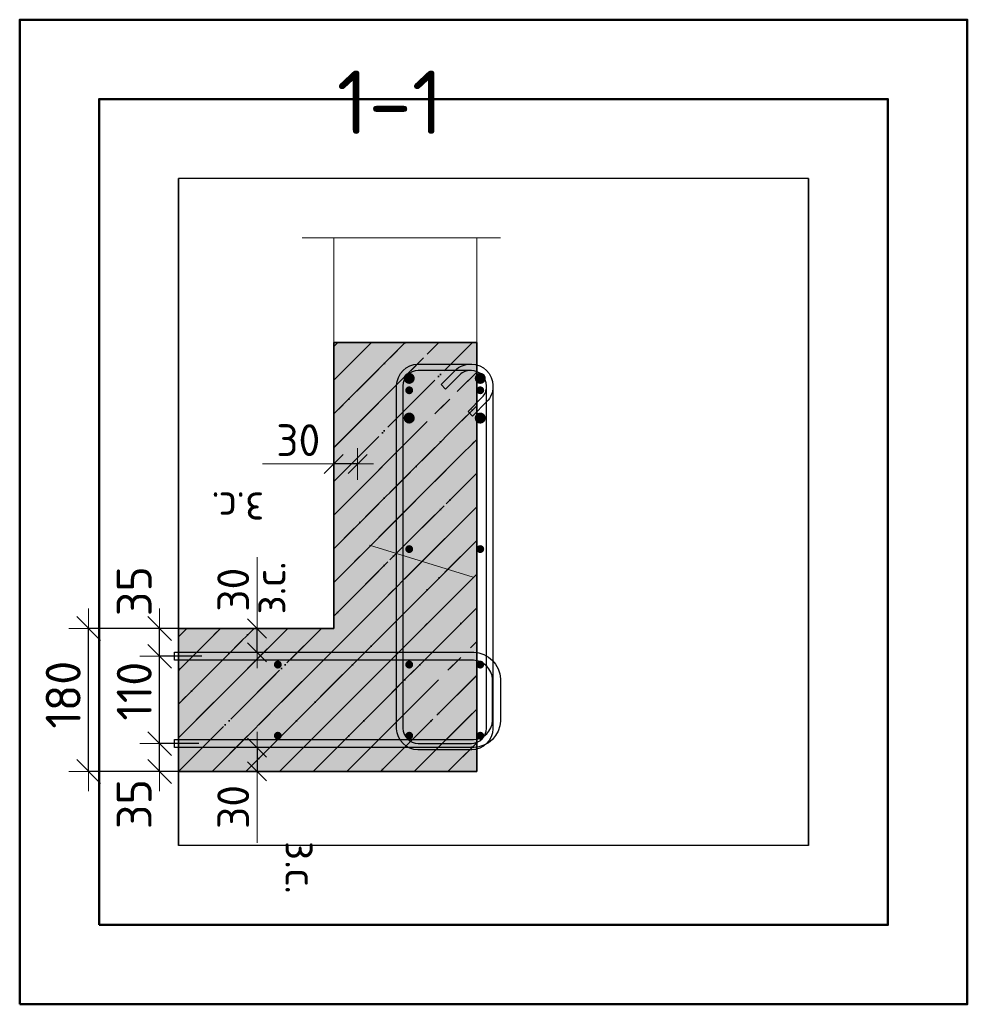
# Model space of a CAD drawing. Header units: millimetres. Extents: x 2792 to 69837, y -2757 to 29968.
# Tile 64 of 77: x 43985 to 45179, y 21575 to 22815. Entities that reach past the tile are written whole.
import ezdxf

# ---------------------------------------------------------------- set-up
doc = ezdxf.new("R2010")
doc.units = ezdxf.units.MM
doc.header["$PDMODE"] = 65
doc.linetypes.add('______11', pattern=[100, 80, -10, 0, -10])
doc.linetypes.add('______5', pattern=[220, 160, -20, 20, -20])
for name, color, linetype, lineweight in [('Standard', 7, 'Continuous', 25), ('Арм.стержн. Арматура края', 96, 'Continuous', 35), ('Арм.стержн. вертикальными 1', 22, 'Continuous', 35), ('Арм.стержн. Доп. арматура', 180, 'Continuous', 35), ('Арм.стержн. Хомут', 240, 'Continuous', 35), ('Размерная линия_ общее', 7, 'Continuous', 13), ('Размерная линия_ общее_1', 7, 'Continuous', 13)]:
    doc.layers.add(name, color=color, linetype=linetype, lineweight=lineweight)
doc.styles.add('ISOCPEUR', font='ISOCPEUR')
doc.dimstyles.new('DIMSTYLE_3', dxfattribs={"dimtxt": 44, "dimasz": 50, "dimexe": 0, "dimexo": 0, "dimgap": 22, "dimtad": 2, "dimdec": 0, "dimrnd": 5, "dimzin": 12, "dimdsep": 46, "dimtxsty": 'ISOCPEUR', "dimblk1": 'ALL_ML_STRICH', "dimblk2": 'ALL_ML_STRICH', "dimsah": 1, "dimcen": 0, "dimclrd": 7, "dimclre": 256, "dimclrt": 7, "dimadec": 0, "dimazin": 0, "dimtfac": 1, "dimtdec": 0, "dimtix": 1, "dimtmove": 2, "dimatfit": 3, "dimfxl": 0, "dimtzin": 0, "dimlwd": 0, "dimlwe": -3, "dimarcsym": 0})
doc.dimstyles.new('DIMSTYLE_7', dxfattribs={"dimtxt": 40, "dimasz": 40, "dimexe": 0, "dimexo": 0.001, "dimgap": 20, "dimtad": 2, "dimdec": 0, "dimrnd": 5, "dimzin": 12, "dimdsep": 46, "dimtxsty": 'ISOCPEUR', "dimblk1": 'ALL_ML_STRICH', "dimblk2": 'ALL_ML_STRICH', "dimsah": 1, "dimcen": 0, "dimse1": 1, "dimse2": 1, "dimclrd": 7, "dimclre": 256, "dimclrt": 7, "dimadec": 0, "dimazin": 0, "dimtfac": 1, "dimtdec": 0, "dimtix": 1, "dimtmove": 2, "dimatfit": 3, "dimfxl": 0, "dimtvp": 1.2, "dimtzin": 0, "dimlwd": 0, "dimlwe": -3, "dimarcsym": 0})
doc.dimstyles.new('DIMSTYLE_8', dxfattribs={"dimtxt": 44, "dimasz": 50, "dimexe": 0, "dimexo": 0, "dimgap": 22, "dimtad": 2, "dimdec": 0, "dimrnd": 5, "dimzin": 12, "dimdsep": 46, "dimtxsty": 'ISOCPEUR', "dimblk1": 'ALL_ML_STRICH', "dimblk2": 'ALL_ML_STRICH', "dimsah": 1, "dimcen": 0, "dimclrd": 7, "dimclre": 256, "dimclrt": 7, "dimadec": 0, "dimazin": 0, "dimtfac": 1, "dimtdec": 0, "dimtix": 1, "dimtmove": 2, "dimatfit": 3, "dimfxl": 0, "dimtvp": 1.2, "dimtzin": 0, "dimlwd": 0, "dimlwe": -3, "dimarcsym": 0})
pattern_1 = [(45, (0, 0), (-42.42641, 42.42641), [80, -10, 0, -10]), (45, (-21.213, 21.213), (-42.42641, 42.42641), [160, -20, 20, -20])]

# ---------------------------------------------------------------- blocks, each defined once
blk = doc.blocks.new('ALL_ML_STRICH')
at = {"color": 0, "linetype": 'ByBlock', "lineweight": -2}
for p, q in [((0, -0.5), (0, 0.5)), ((-0.3, -0.3), (0.3, 0.3)), ((-1, 0), (0.5, 0))]:
    blk.add_line(p, q, dxfattribs=at)
blk = doc.blocks.new('*D29')
at = {"layer": 'DEFPOINTS', "color": 7, "linetype": 'Continuous', "lineweight": 13, "transparency": 33554687}
for p in [(44230.3, 21903.6), (44161.1, 21868.6), (44248.2, 21868.6)]:
    blk.add_point(p, dxfattribs=at)
at = {"layer": 'Размерная линия_ общее', "color": 253, "linetype": 'Continuous', "lineweight": -2, "true_color": 0xa0a0a0, "transparency": 33554687}
for p, q in [((44210.3, 21903.6), (44161.1, 21903.6)), ((44228.2, 21868.6), (44161.1, 21868.6))]:
    blk.add_line(p, q, dxfattribs=at)
at = {"layer": 'Размерная линия_ общее', "color": 7, "linetype": 'Continuous', "lineweight": -2, "transparency": 33554687}
blk.add_line((44161.1, 21868.6), (44161.1, 21903.6), dxfattribs=at)
at = {"layer": 'Размерная линия_ общее', "color": 7, "linetype": 'Continuous', "lineweight": 13, "transparency": 33554687, "xscale": 50, "yscale": 50, "zscale": 50}
for p, rotation in [((44161.1, 21903.6), 90), ((44161.1, 21868.6), 270)]:
    blk.add_blockref('ALL_ML_STRICH', p, dxfattribs=dict(at, rotation=rotation))
at = {"layer": 'Размерная линия_ общее', "color": 7, "linetype": 'Continuous', "lineweight": 13, "transparency": 33554687, "insert": (44129, 21827.5), "char_height": 44, "width": 88, "attachment_point": 5, "rotation": 90, "style": 'ISOCPEUR'}
blk.add_mtext('\\A1;{35}', dxfattribs=at)
blk = doc.blocks.new('*D30')
at = {"layer": 'DEFPOINTS', "color": 7, "linetype": 'Continuous', "lineweight": 13, "transparency": 33554687}
for p in [(44234.4, 22013.6), (44161.1, 21903.6), (44230.3, 21903.6)]:
    blk.add_point(p, dxfattribs=at)
at = {"layer": 'Размерная линия_ общее', "color": 253, "linetype": 'Continuous', "lineweight": -2, "true_color": 0xa0a0a0, "transparency": 33554687}
for p, q in [((44214.4, 22013.6), (44161.1, 22013.6)), ((44210.3, 21903.6), (44161.1, 21903.6))]:
    blk.add_line(p, q, dxfattribs=at)
at = {"layer": 'Размерная линия_ общее', "color": 7, "linetype": 'Continuous', "lineweight": -2, "transparency": 33554687}
blk.add_line((44161.1, 21903.6), (44161.1, 22013.6), dxfattribs=at)
at = {"layer": 'Размерная линия_ общее', "color": 7, "linetype": 'Continuous', "lineweight": 13, "transparency": 33554687, "xscale": 50, "yscale": 50, "zscale": 50}
for p, rotation in [((44161.1, 22013.6), 90), ((44161.1, 21903.6), 270)]:
    blk.add_blockref('ALL_ML_STRICH', p, dxfattribs=dict(at, rotation=rotation))
at = {"layer": 'Размерная линия_ общее', "color": 7, "linetype": 'Continuous', "lineweight": 13, "transparency": 33554687, "insert": (44129.1, 21969.6), "char_height": 44, "width": 132, "attachment_point": 5, "rotation": 90, "style": 'ISOCPEUR'}
blk.add_mtext('\\A1;{110}', dxfattribs=at)
blk = doc.blocks.new('*D31')
at = {"layer": 'DEFPOINTS', "color": 7, "linetype": 'Continuous', "lineweight": 13, "transparency": 33554687}
for p in [(44240.3, 22048.6), (44161.1, 22013.6), (44234.4, 22013.6)]:
    blk.add_point(p, dxfattribs=at)
at = {"layer": 'Размерная линия_ общее', "color": 253, "linetype": 'Continuous', "lineweight": -2, "true_color": 0xa0a0a0, "transparency": 33554687}
for p, q in [((44220.3, 22048.6), (44161.1, 22048.6)), ((44214.4, 22013.6), (44161.1, 22013.6))]:
    blk.add_line(p, q, dxfattribs=at)
at = {"layer": 'Размерная линия_ общее', "color": 7, "linetype": 'Continuous', "lineweight": -2, "transparency": 33554687}
blk.add_line((44161.1, 22013.6), (44161.1, 22048.6), dxfattribs=at)
at = {"layer": 'Размерная линия_ общее', "color": 7, "linetype": 'Continuous', "lineweight": 13, "transparency": 33554687, "xscale": 50, "yscale": 50, "zscale": 50}
for p, rotation in [((44161.1, 22048.6), 90), ((44161.1, 22013.6), 270)]:
    blk.add_blockref('ALL_ML_STRICH', p, dxfattribs=dict(at, rotation=rotation))
at = {"layer": 'Размерная линия_ общее', "color": 7, "linetype": 'Continuous', "lineweight": 13, "transparency": 33554687, "insert": (44129.1, 22095.6), "char_height": 44, "width": 88, "attachment_point": 5, "rotation": 90, "style": 'ISOCPEUR'}
blk.add_mtext('\\A1;{35}', dxfattribs=at)
blk = doc.blocks.new('*D32')
at = {"layer": 'DEFPOINTS', "color": 7, "linetype": 'Continuous', "lineweight": 13, "transparency": 33554687}
for p in [(44234.7, 22048.6), (44071.6, 21868.6), (44228.2, 21868.6)]:
    blk.add_point(p, dxfattribs=at)
at = {"layer": 'Размерная линия_ общее', "color": 253, "linetype": 'Continuous', "lineweight": -2, "true_color": 0xa0a0a0, "transparency": 33554687}
for p, q in [((44214.7, 22048.6), (44071.6, 22048.6)), ((44208.2, 21868.6), (44071.6, 21868.6))]:
    blk.add_line(p, q, dxfattribs=at)
at = {"layer": 'Размерная линия_ общее', "color": 7, "linetype": 'Continuous', "lineweight": -2, "transparency": 33554687}
blk.add_line((44071.6, 21868.6), (44071.6, 22048.6), dxfattribs=at)
at = {"layer": 'Размерная линия_ общее', "color": 7, "linetype": 'Continuous', "lineweight": 13, "transparency": 33554687, "xscale": 50, "yscale": 50, "zscale": 50}
for p, rotation in [((44071.6, 22048.6), 90), ((44071.6, 21868.6), 270)]:
    blk.add_blockref('ALL_ML_STRICH', p, dxfattribs=dict(at, rotation=rotation))
at = {"layer": 'Размерная линия_ общее', "color": 7, "linetype": 'Continuous', "lineweight": 13, "transparency": 33554687, "insert": (44039.6, 21965.2), "char_height": 44, "width": 132, "attachment_point": 5, "rotation": 90, "style": 'ISOCPEUR'}
blk.add_mtext('\\A1;{180}', dxfattribs=at)
blk = doc.blocks.new('*D36')
at = {"layer": 'DEFPOINTS', "color": 7, "linetype": 'Continuous', "lineweight": 13, "transparency": 33554687}
for p in [(44275.1, 22048.6), (44275.1, 22018.6), (44283.8, 22018.6)]:
    blk.add_point(p, dxfattribs=at)
at = {"layer": 'Размерная линия_ общее_1', "color": 7, "linetype": 'Continuous', "lineweight": -2, "transparency": 33554687}
blk.add_line((44283.8, 22018.6), (44283.8, 22048.6), dxfattribs=at)
at = {"layer": 'Размерная линия_ общее_1', "color": 7, "linetype": 'Continuous', "lineweight": 13, "transparency": 33554687, "xscale": 40, "yscale": 40, "zscale": 40}
for p, rotation in [((44283.8, 22048.6), 90), ((44283.8, 22018.6), 270)]:
    blk.add_blockref('ALL_ML_STRICH', p, dxfattribs=dict(at, rotation=rotation))
at = {"layer": 'Размерная линия_ общее_1', "color": 7, "linetype": 'Continuous', "lineweight": 13, "transparency": 33554687, "insert": (44279.6, 22066.2), "char_height": 40, "width": 2, "attachment_point": 1, "rotation": 90, "line_spacing_factor": 0.60241, "style": 'ISOCPEUR'}
blk.add_mtext('з.с.', dxfattribs=at)
at = {"layer": 'Размерная линия_ общее_1', "color": 7, "linetype": 'Continuous', "lineweight": 13, "transparency": 33554687, "insert": (44253.8, 22097.4), "char_height": 40, "width": 80, "attachment_point": 5, "rotation": 90, "style": 'ISOCPEUR'}
blk.add_mtext('\\A1;{30}', dxfattribs=at)
blk = doc.blocks.new('*D37')
at = {"layer": 'DEFPOINTS', "color": 7, "linetype": 'Continuous', "lineweight": 13, "transparency": 33554687}
for p in [(44275.1, 21898.6), (44283.8, 21898.6), (44275.1, 21868.6)]:
    blk.add_point(p, dxfattribs=at)
at = {"layer": 'Размерная линия_ общее_1', "color": 7, "linetype": 'Continuous', "lineweight": -2, "transparency": 33554687}
blk.add_line((44283.8, 21898.6), (44283.8, 21868.6), dxfattribs=at)
at = {"layer": 'Размерная линия_ общее_1', "color": 7, "linetype": 'Continuous', "lineweight": 13, "transparency": 33554687, "xscale": 40, "yscale": 40, "zscale": 40}
for p, rotation in [((44283.8, 21898.6), 90), ((44283.8, 21868.6), 270)]:
    blk.add_blockref('ALL_ML_STRICH', p, dxfattribs=dict(at, rotation=rotation))
at = {"layer": 'Размерная линия_ общее_1', "color": 7, "linetype": 'Continuous', "lineweight": 13, "transparency": 33554687, "insert": (44253.8, 21823.8), "char_height": 40, "width": 80, "attachment_point": 5, "rotation": 90, "style": 'ISOCPEUR'}
blk.add_mtext('\\A1;{30}', dxfattribs=at)
at = {"layer": 'Размерная линия_ общее_1', "color": 7, "linetype": 'Continuous', "lineweight": 13, "transparency": 33554687, "insert": (44359.6, 21781), "char_height": 40, "width": 2, "attachment_point": 1, "rotation": 270, "line_spacing_factor": 0.60241, "style": 'ISOCPEUR'}
blk.add_mtext('з.с.', dxfattribs=at)
blk = doc.blocks.new('*D38')
at = {"layer": 'DEFPOINTS', "color": 7, "linetype": 'Continuous', "lineweight": 13, "transparency": 33554687}
for p in [(44380.5, 22264.6), (44410.5, 22264.6), (44410.5, 22255.8)]:
    blk.add_point(p, dxfattribs=at)
at = {"layer": 'Размерная линия_ общее_1', "color": 7, "linetype": 'Continuous', "lineweight": -2, "transparency": 33554687}
blk.add_line((44410.5, 22255.8), (44380.5, 22255.8), dxfattribs=at)
at = {"layer": 'Размерная линия_ общее_1', "color": 7, "linetype": 'Continuous', "lineweight": 13, "transparency": 33554687, "xscale": 40, "yscale": 40, "zscale": 40}
for p, rotation in [((44380.5, 22255.8), 180), ((44410.5, 22255.8), 360)]:
    blk.add_blockref('ALL_ML_STRICH', p, dxfattribs=dict(at, rotation=rotation))
at = {"layer": 'Размерная линия_ общее_1', "color": 7, "linetype": 'Continuous', "lineweight": 13, "transparency": 33554687, "insert": (44335.7, 22285.8), "char_height": 40, "width": 80, "attachment_point": 5, "style": 'ISOCPEUR'}
blk.add_mtext('\\A1;{30}', dxfattribs=at)
at = {"layer": 'Размерная линия_ общее_1', "color": 7, "linetype": 'Continuous', "lineweight": 13, "transparency": 33554687, "insert": (44292.9, 22180.1), "char_height": 40, "width": 2, "attachment_point": 1, "rotation": 180, "line_spacing_factor": 0.60241, "style": 'ISOCPEUR'}
blk.add_mtext('з.с.', dxfattribs=at)

msp = doc.modelspace()

# ---------------------------------------------------------------- hatches: boundary and pattern name
at = {"layer": 'Standard', "linetype": 'Continuous', "lineweight": 35, "transparency": 33554687}
h = msp.add_hatch(dxfattribs=at)
h.set_pattern_fill('__________539', scale=20, style=0, pattern_type=2)
h.set_pattern_definition(pattern_1)
h.paths.add_polyline_path([(44560.5, 22408.6), (44380.5, 22408.6), (44380.5, 22048.6), (44560.5, 22048.6)], flags=0)
at = {"layer": 'Standard', "linetype": 'Continuous', "lineweight": 35, "true_color": 0xc7c7c7, "transparency": 33554687}
for points in [[(44560.5, 22408.6), (44380.5, 22408.6), (44380.5, 22048.6), (44560.5, 22048.6)], [(44560.5, 21868.6), (44560.5, 22048.6), (44184.8, 22048.6), (44184.8, 21868.6)]]:
    msp.add_hatch(color=9, dxfattribs=at).paths.add_polyline_path(points)
at = {"layer": 'Standard', "linetype": 'Continuous', "lineweight": 35, "transparency": 33554687}
h = msp.add_hatch(dxfattribs=at)
h.set_pattern_fill('__________539', scale=20, style=0, pattern_type=2)
h.set_pattern_definition(pattern_1)
h.paths.add_polyline_path([(44560.5, 21868.6), (44560.5, 22048.6), (44184.8, 22048.6), (44184.8, 21868.6)], flags=0)
at = {"layer": 'Арм.стержн. вертикальными 1', "linetype": 'Continuous', "lineweight": 50, "transparency": 33554687}
for points in [[(44480.5, 22348.6), (44480.1, 22350.5), (44479, 22352.2), (44477.4, 22353.2), (44475.5, 22353.6), (44473.6, 22353.2), (44472, 22352.2), (44470.9, 22350.5), (44470.5, 22348.6), (44470.9, 22346.7), (44472, 22345.1), (44473.6, 22344), (44475.5, 22343.6), (44477.4, 22344), (44479, 22345.1), (44480.1, 22346.7)], [(44570, 22348.6), (44569.6, 22350.5), (44568.6, 22352.2), (44566.9, 22353.2), (44565, 22353.6), (44563.1, 22353.2), (44561.5, 22352.2), (44560.4, 22350.5), (44560, 22348.6), (44560.4, 22346.7), (44561.5, 22345.1), (44563.1, 22344), (44565, 22343.6), (44566.9, 22344), (44568.6, 22345.1), (44569.6, 22346.7)], [(44480.5, 22148.6), (44480.1, 22150.5), (44479, 22152.2), (44477.4, 22153.2), (44475.5, 22153.6), (44473.6, 22153.2), (44472, 22152.2), (44470.9, 22150.5), (44470.5, 22148.6), (44470.9, 22146.7), (44472, 22145.1), (44473.6, 22144), (44475.5, 22143.6), (44477.4, 22144), (44479, 22145.1), (44480.1, 22146.7)], [(44570, 22148.6), (44569.6, 22150.5), (44568.6, 22152.2), (44566.9, 22153.2), (44565, 22153.6), (44563.1, 22153.2), (44561.5, 22152.2), (44560.4, 22150.5), (44560, 22148.6), (44560.4, 22146.7), (44561.5, 22145.1), (44563.1, 22144), (44565, 22143.6), (44566.9, 22144), (44568.6, 22145.1), (44569.6, 22146.7)], [(44315, 22003.1), (44314.6, 22005), (44313.5, 22006.7), (44311.9, 22007.8), (44310, 22008.1), (44308.1, 22007.8), (44306.5, 22006.7), (44305.4, 22005), (44305, 22003.1), (44305.4, 22001.2), (44306.5, 21999.6), (44308.1, 21998.5), (44310, 21998.1), (44311.9, 21998.5), (44313.5, 21999.6), (44314.6, 22001.2)], [(44480.5, 22003.1), (44480.1, 22005), (44479, 22006.7), (44477.4, 22007.8), (44475.5, 22008.1), (44473.6, 22007.8), (44472, 22006.7), (44470.9, 22005), (44470.5, 22003.1), (44470.9, 22001.2), (44472, 21999.6), (44473.6, 21998.5), (44475.5, 21998.1), (44477.4, 21998.5), (44479, 21999.6), (44480.1, 22001.2)], [(44570, 22003.1), (44569.6, 22005), (44568.6, 22006.7), (44566.9, 22007.8), (44565, 22008.1), (44563.1, 22007.8), (44561.5, 22006.7), (44560.4, 22005), (44560, 22003.1), (44560.4, 22001.2), (44561.5, 21999.6), (44563.1, 21998.5), (44565, 21998.1), (44566.9, 21998.5), (44568.6, 21999.6), (44569.6, 22001.2)], [(44315, 21913.6), (44314.6, 21915.5), (44313.5, 21917.1), (44311.9, 21918.2), (44310, 21918.6), (44308.1, 21918.2), (44306.5, 21917.1), (44305.4, 21915.5), (44305, 21913.6), (44305.4, 21911.7), (44306.5, 21910.1), (44308.1, 21909), (44310, 21908.6), (44311.9, 21909), (44313.5, 21910.1), (44314.6, 21911.7)], [(44480.5, 21913.6), (44480.1, 21915.5), (44479, 21917.1), (44477.4, 21918.2), (44475.5, 21918.6), (44473.6, 21918.2), (44472, 21917.1), (44470.9, 21915.5), (44470.5, 21913.6), (44470.9, 21911.7), (44472, 21910.1), (44473.6, 21909), (44475.5, 21908.6), (44477.4, 21909), (44479, 21910.1), (44480.1, 21911.7)], [(44570, 21913.6), (44569.6, 21915.5), (44568.6, 21917.1), (44566.9, 21918.2), (44565, 21918.6), (44563.1, 21918.2), (44561.5, 21917.1), (44560.4, 21915.5), (44560, 21913.6), (44560.4, 21911.7), (44561.5, 21910.1), (44563.1, 21909), (44565, 21908.6), (44566.9, 21909), (44568.6, 21910.1), (44569.6, 21911.7)]]:
    msp.add_hatch(color=4, dxfattribs=at).paths.add_polyline_path(points)
at = {"layer": 'Арм.стержн. Доп. арматура', "linetype": 'Continuous', "lineweight": 50, "transparency": 33554687}
for points in [[(44482.5, 22363.6), (44482, 22366.3), (44480.4, 22368.6), (44478.2, 22370.1), (44475.5, 22370.6), (44472.8, 22370.1), (44470.5, 22368.6), (44469, 22366.3), (44468.5, 22363.6), (44469, 22360.9), (44470.5, 22358.7), (44472.8, 22357.2), (44475.5, 22356.6), (44478.2, 22357.2), (44480.4, 22358.7), (44482, 22360.9)], [(44572, 22363.6), (44571.5, 22366.3), (44570, 22368.6), (44567.7, 22370.1), (44565, 22370.6), (44562.3, 22370.1), (44560.1, 22368.6), (44558.6, 22366.3), (44558, 22363.6), (44558.6, 22360.9), (44560.1, 22358.7), (44562.3, 22357.2), (44565, 22356.6), (44567.7, 22357.2), (44570, 22358.7), (44571.5, 22360.9)], [(44482.5, 22313.6), (44482, 22316.3), (44480.4, 22318.6), (44478.2, 22320.1), (44475.5, 22320.6), (44472.8, 22320.1), (44470.5, 22318.6), (44469, 22316.3), (44468.5, 22313.6), (44469, 22310.9), (44470.5, 22308.7), (44472.8, 22307.2), (44475.5, 22306.6), (44478.2, 22307.2), (44480.4, 22308.7), (44482, 22310.9)], [(44572, 22313.6), (44571.5, 22316.3), (44570, 22318.6), (44567.7, 22320.1), (44565, 22320.6), (44562.3, 22320.1), (44560.1, 22318.6), (44558.6, 22316.3), (44558, 22313.6), (44558.6, 22310.9), (44560.1, 22308.7), (44562.3, 22307.2), (44565, 22306.6), (44567.7, 22307.2), (44570, 22308.7), (44571.5, 22310.9)]]:
    msp.add_hatch(color=7, dxfattribs=at).paths.add_polyline_path(points)

# ---------------------------------------------------------------- linework, layer by layer
at = {"layer": 'Standard', "color": 52, "linetype": 'Continuous', "lineweight": 13, "transparency": 33554687}
for p, q in [((44978.5, 22615.3), (44184.8, 22615.3)), ((44978.5, 22615.3), (44184.8, 22615.3)), ((44184.8, 22615.3), (44184.8, 21775.3)), ((44184.8, 21775.3), (44184.8, 22615.3)), ((44978.5, 22615.3), (44978.5, 21775.3)), ((44978.5, 21775.3), (44978.5, 22615.3)), ((44978.5, 21775.3), (44184.8, 21775.3)), ((44978.5, 21775.3), (44184.8, 21775.3))]:
    msp.add_line(p, q, dxfattribs=at)
at = {"layer": 'Standard', "color": 52, "linetype": 'Continuous', "lineweight": -3, "transparency": 33554687}
for p, q in [((44978.5, 22615.3), (44184.8, 22615.3)), ((44978.5, 22615.3), (44184.8, 22615.3)), ((44184.8, 22615.3), (44184.8, 21775.3)), ((44184.8, 21775.3), (44184.8, 22615.3)), ((44978.5, 22615.3), (44978.5, 21775.3)), ((44978.5, 21775.3), (44978.5, 22615.3)), ((44978.5, 21775.3), (44184.8, 21775.3)), ((44978.5, 21775.3), (44184.8, 21775.3))]:
    msp.add_line(p, q, dxfattribs=at)
at = {"layer": 'Standard', "color": 7, "linetype": 'Continuous', "lineweight": 13, "transparency": 33554687}
for p, q in [((44340.5, 22540.4), (44590.5, 22540.4)), ((44380.5, 22255.8), (44290.5, 22255.8)), ((44425.5, 22153.6), (44556, 22113.4)), ((44283.8, 22048.6), (44283.8, 22138.6)), ((44283.8, 21868.6), (44283.8, 21778.6))]:
    msp.add_line(p, q, dxfattribs=at)
at = {"layer": 'Standard', "color": 7, "linetype": 'Continuous', "lineweight": 35, "transparency": 33554687}
for p, q in [((44380.5, 22408.6), (44380.5, 22048.6)), ((44560.5, 22408.6), (44380.5, 22408.6)), ((44380.5, 22408.6), (44380.5, 22048.6)), ((44560.5, 22408.6), (44380.5, 22408.6)), ((44560.5, 22048.6), (44560.5, 22408.6)), ((44560.5, 22048.6), (44560.5, 22408.6)), ((44380.5, 22048.6), (44184.8, 22048.6)), ((44380.5, 22048.6), (44184.8, 22048.6)), ((44560.5, 21868.6), (44560.5, 22048.6)), ((44560.5, 21868.6), (44560.5, 22048.6)), ((44184.8, 21868.6), (44560.5, 21868.6)), ((44184.8, 21868.6), (44560.5, 21868.6))]:
    msp.add_line(p, q, dxfattribs=at)
at = {"layer": 'Standard', "color": 253, "linetype": '______11', "lineweight": 35, "true_color": 0xababab, "transparency": 33554687}
for p, q in [((44380.5, 22233.9), (44555.2, 22408.6)), ((44380.5, 22318.8), (44470.4, 22408.6)), ((44380.5, 22403.6), (44385.5, 22408.6)), ((44380.5, 22149.1), (44560.5, 22329.1)), ((44380.5, 22064.2), (44560.5, 22244.2)), ((44449.8, 22048.6), (44560.5, 22159.4)), ((44534.6, 22048.6), (44560.5, 22074.5)), ((44184.8, 22038.2), (44195.2, 22048.6)), ((44184.8, 21953.4), (44280.1, 22048.6)), ((44184.9, 21868.6), (44364.9, 22048.6)), ((44269.8, 21868.6), (44449.8, 22048.6)), ((44354.6, 21868.6), (44534.6, 22048.6)), ((44439.5, 21868.6), (44560.5, 21989.6)), ((44524.3, 21868.6), (44560.5, 21904.8))]:
    msp.add_line(p, q, dxfattribs=at)
at = {"layer": 'Standard', "color": 253, "linetype": '______5', "lineweight": 35, "true_color": 0xababab, "transparency": 33554687}
for p, q in [((44380.5, 22276.3), (44512.8, 22408.6)), ((44380.5, 22361.2), (44427.9, 22408.6)), ((44380.5, 22191.5), (44560.5, 22371.5)), ((44380.5, 22106.6), (44560.5, 22286.6)), ((44407.3, 22048.6), (44560.5, 22201.8)), ((44492.2, 22048.6), (44560.5, 22116.9)), ((44184.8, 21995.8), (44237.6, 22048.6)), ((44184.8, 21910.9), (44322.5, 22048.6)), ((44227.3, 21868.6), (44407.3, 22048.6)), ((44312.2, 21868.6), (44492.2, 22048.6)), ((44397.1, 21868.6), (44560.5, 22032.1)), ((44481.9, 21868.6), (44560.5, 21947.2))]:
    msp.add_line(p, q, dxfattribs=at)
at = {"layer": 'Standard', "color": 7, "linetype": 'Continuous', "lineweight": 25, "transparency": 33554687}
msp.add_line((44184.8, 21818.6), (44184.8, 22098.6), dxfattribs=at)
msp.add_line((44184.8, 21818.6), (44184.8, 22098.6), dxfattribs=at)
at = {"layer": 'Standard', "color": 7, "linetype": 'Continuous', "lineweight": 50, "transparency": 33554687}
for points in [[(43984.8, 21575.3), (45178.5, 21575.3), (45178.5, 22815.3), (43984.8, 22815.3), (43984.8, 21575.3)], [(44084.8, 21675.3), (45078.5, 21675.3), (45078.5, 22715.3), (44084.8, 22715.3), (44084.8, 21675.3)]]:
    msp.add_lwpolyline(points, dxfattribs=at)
at = {"layer": 'Standard', "color": 7, "linetype": 'Continuous', "lineweight": 13, "transparency": 33554687}
msp.add_lwpolyline([(44380.5, 22408.6), (44560.5, 22408.6), (44560.5, 22540.4), (44380.5, 22540.4), (44380.5, 22408.6)], close=True, dxfattribs=at)
at = {"layer": 'Арм.стержн. Арматура края', "color": 4, "linetype": 'Continuous', "lineweight": 25, "transparency": 33554687}
msp.add_lwpolyline([(44179.8, 21908.6), (44556.5, 21908.6), (44561, 21909.3), (44565.6, 21910.8), (44569.7, 21913.1), (44573.2, 21916), (44576, 21919.4), (44578.4, 21923.6), (44579.9, 21928.1), (44580.5, 21932.7), (44580.5, 21984.6), (44579.9, 21989.1), (44578.4, 21993.7), (44576, 21997.9), (44573.2, 22001.3), (44569.7, 22004.1), (44565.6, 22006.5), (44561, 22008), (44556.5, 22008.6), (44179.8, 22008.6), (44179.8, 22018.6), (44557.1, 22018.6), (44563.3, 22017.8), (44569.6, 22015.7), (44575.4, 22012.4), (44580.3, 22008.4), (44584.3, 22003.6), (44587.6, 21997.7), (44589.6, 21991.4), (44590.5, 21985.3), (44590.5, 21932), (44589.6, 21925.9), (44587.6, 21919.5), (44584.3, 21913.7), (44580.3, 21908.9), (44575.4, 21904.8), (44569.6, 21901.6), (44563.3, 21899.5), (44557.1, 21898.6), (44179.8, 21898.6), (44179.8, 21908.6)], dxfattribs=at)
at = {"layer": 'Арм.стержн. Хомут', "color": 40, "linetype": 'Continuous', "lineweight": 25, "transparency": 33554687}
msp.add_lwpolyline([(44549.6, 22321.9), (44567.4, 22339.8), (44568.7, 22341.2), (44569.8, 22342.7), (44570.7, 22344.3), (44571.5, 22346), (44572.1, 22347.7), (44572.6, 22349.5), (44572.9, 22351.4), (44573, 22353.2), (44573, 22354.4), (44572.5, 22358), (44571.3, 22361.7), (44569.4, 22365), (44567.2, 22367.8), (44564.4, 22370), (44561.1, 22371.9), (44557.4, 22373.1), (44553.8, 22373.6), (44486.7, 22373.6), (44483.1, 22373.1), (44479.4, 22371.9), (44476.1, 22370), (44473.4, 22367.8), (44471.1, 22365), (44469.2, 22361.7), (44468, 22358), (44467.5, 22354.4), (44467.5, 21922.8), (44468, 21919.2), (44469.2, 21915.6), (44471.1, 21912.2), (44473.4, 21909.5), (44476.1, 21907.2), (44479.4, 21905.3), (44483.1, 21904.1), (44486.7, 21903.6), (44553.8, 21903.6), (44557.4, 21904.1), (44561.1, 21905.3), (44564.4, 21907.2), (44567.2, 21909.5), (44569.4, 21912.2), (44571.3, 21915.6), (44572.5, 21919.2), (44573, 21922.8), (44573, 22354.4), (44572.5, 22358), (44571.3, 22361.7), (44569.4, 22365), (44567.2, 22367.8), (44564.4, 22370), (44561.1, 22371.9), (44557.4, 22373.1), (44553.8, 22373.6), (44552.6, 22373.6), (44550.8, 22373.5), (44548.9, 22373.2), (44547.1, 22372.7), (44545.4, 22372.1), (44543.7, 22371.3), (44542.1, 22370.4), (44540.6, 22369.3), (44539.2, 22368), (44521.3, 22350.2), (44515.6, 22355.8), (44533.7, 22373.9), (44535.6, 22375.6), (44537.7, 22377.1), (44540, 22378.4), (44542.3, 22379.5), (44544.7, 22380.4), (44547.3, 22381), (44549.8, 22381.5), (44552.4, 22381.6), (44554.4, 22381.6), (44559.2, 22380.9), (44564.3, 22379.3), (44569, 22376.7), (44572.8, 22373.4), (44576.1, 22369.6), (44578.7, 22364.9), (44580.3, 22359.8), (44581, 22355), (44581, 21922.3), (44580.3, 21917.4), (44578.7, 21912.3), (44576.1, 21907.6), (44572.8, 21903.8), (44569, 21900.6), (44564.3, 21898), (44559.2, 21896.3), (44554.4, 21895.6), (44486.2, 21895.6), (44481.3, 21896.3), (44476.2, 21898), (44471.5, 21900.6), (44467.7, 21903.8), (44464.5, 21907.6), (44461.9, 21912.3), (44460.2, 21917.4), (44459.5, 21922.3), (44459.5, 22355), (44460.2, 22359.8), (44461.9, 22364.9), (44464.5, 22369.6), (44467.7, 22373.4), (44471.5, 22376.7), (44476.2, 22379.3), (44481.3, 22380.9), (44486.2, 22381.6), (44554.4, 22381.6), (44559.2, 22380.9), (44564.3, 22379.3), (44569, 22376.7), (44572.8, 22373.4), (44576.1, 22369.6), (44578.7, 22364.9), (44580.3, 22359.8), (44581, 22355), (44581, 22353), (44580.8, 22350.4), (44580.4, 22347.9), (44579.8, 22345.3), (44578.9, 22342.9), (44577.8, 22340.6), (44576.5, 22338.3), (44575, 22336.2), (44573.3, 22334.3), (44555.2, 22316.2), (44549.6, 22321.9)], dxfattribs=at)

# ---------------------------------------------------------------- texts
at = {"layer": 'Standard', "color": 7, "linetype": 'Continuous', "lineweight": 13, "transparency": 33554687, "insert": (44384.2, 22671.3), "char_height": 80, "width": 165.565, "attachment_point": 7, "style": 'ISOCPEUR'}
msp.add_mtext('\\A1;{\\fISOCPEUR|i0|b0;\\H80.000000;\\W1.000000;\\C7;1-1}\\P', dxfattribs=at)

# ---------------------------------------------------------------- dimensions: what is measured, and where the dimension line sits
at = {"layer": 'Размерная линия_ общее', "color": 7, "linetype": 'Continuous', "lineweight": 13, "transparency": 33554687}
for base, p1, p2, dimstyle, picture, middle in [((44161.1, 22048.6), (44214.4, 22013.6), (44220.3, 22048.6), 'DIMSTYLE_8', '*D31', (44129.1, 22095.6)), ((44071.6, 22048.6), (44208.2, 21868.6), (44214.7, 22048.6), 'DIMSTYLE_3', '*D32', (44039.6, 21965.2)), ((44161.1, 22013.6), (44210.3, 21903.6), (44214.4, 22013.6), 'DIMSTYLE_8', '*D30', (44129.1, 21969.6)), ((44161.1, 21903.6), (44228.2, 21868.6), (44210.3, 21903.6), 'DIMSTYLE_8', '*D29', (44129, 21827.5))]:
    dim = msp.add_linear_dim(base=base, p1=p1, p2=p2, angle=90, dimstyle=dimstyle, override={"dimpost": '<>', "dimclrd": 7, "dimclre": 253, "dimclrt": 7, "dimlwd": 0, "dimlwe": 65533}, dxfattribs=at)
    dim.commit()
    dim.dimension.update_dxf_attribs({"geometry": picture, "text_midpoint": middle, "dimtype": 160})
at = {"layer": 'Размерная линия_ общее_1', "color": 7, "linetype": 'Continuous', "lineweight": 13, "transparency": 33554687}
for base, p1, p2, angle, picture, middle in [((44380.5, 22255.8), (44410.5, 22264.6), (44380.5, 22264.6), 180, '*D38', (44335.7, 22285.8)), ((44283.8, 22048.6), (44275.1, 22018.6), (44275.1, 22048.6), 90, '*D36', (44253.8, 22097.4)), ((44283.8, 21868.6), (44275.1, 21898.6), (44275.1, 21868.6), 270, '*D37', (44253.8, 21823.8))]:
    dim = msp.add_linear_dim(base=base, p1=p1, p2=p2, angle=angle, text='<>\\Xз.с.', dimstyle='DIMSTYLE_7', override={"dimpost": '<>', "dimclrd": 7, "dimclre": 253, "dimclrt": 7, "dimlwd": 0, "dimlwe": 65533}, dxfattribs=at)
    dim.commit()
    dim.dimension.update_dxf_attribs({"geometry": picture, "text_midpoint": middle, "dimtype": 160})

doc.saveas('drawing.dxf')
